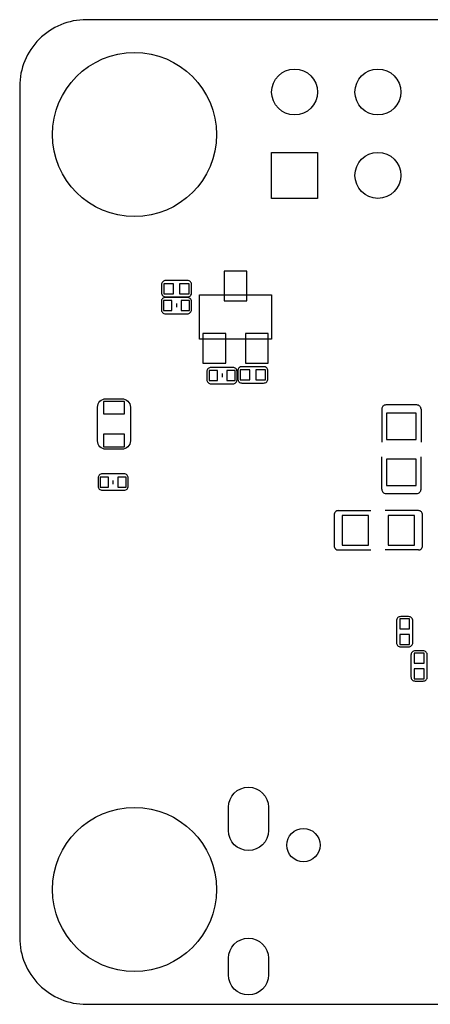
# Model space of a CAD drawing. Extents: x -44.4 to 20.6, y -3.9 to 26.1.
# Tile 1 of 5: x -44.4 to -31.9, y -3.9 to 26.1. Entities that reach past the tile are written whole.
import ezdxf

# ---------------------------------------------------------------- set-up
doc = ezdxf.new("R2010")
doc.units = 0
for name, color, linetype in [('BG_OUTLINE', 254, 'CONTINUOUS'), ('PG_SILKSCREEN_BOTTOM', 1, 'CONTINUOUS'), ('PIN_BOTTOM', 1, 'CONTINUOUS')]:
    doc.layers.add(name, color=color, linetype=linetype)

msp = doc.modelspace()

# ---------------------------------------------------------------- linework, layer by layer
at = {"layer": 'BG_OUTLINE'}
msp.add_lwpolyline([(-42.343832, -3.940302), (18.592292, -3.940302, 0.414214), (20.624292, -1.908302), (20.624292, 24.027638, 0.414214), (18.592292, 26.059638), (-42.343832, 26.059638, 0.414214), (-44.375832, 24.027638), (-44.375832, -1.908302, 0.414214), (-42.343832, -3.940302)], format="xyb", dxfattribs=at)
at = {"layer": 'PG_SILKSCREEN_BOTTOM'}
for points in [[(-39.262304, 18.110708), (-39.922704, 18.110708, 0.42804), (-40.052244, 17.981168)], [(-39.132764, 17.742408), (-39.132764, 17.981168, 0.42804), (-39.262304, 18.110708)], [(-40.052244, 17.742408, 0.42804), (-39.922704, 17.612868)], [(-39.922704, 17.612868), (-39.262304, 17.612868, 0.42804), (-39.132764, 17.742408)], [(-39.264082, 17.59839), (-39.93007, 17.59839, 0.414214), (-40.05707, 17.47139)], [(-39.137082, 17.225518), (-39.137082, 17.47139, 0.414214), (-39.264082, 17.59839)], [(-40.05707, 17.225518, 0.414214), (-39.93007, 17.098518)], [(-39.93007, 17.098518), (-39.264082, 17.098518, 0.414214), (-39.137082, 17.225518)], [(-37.875972, 15.464536), (-38.54196, 15.464536, 0.414214), (-38.66896, 15.337536)], [(-37.748972, 15.091664), (-37.748972, 15.337536, 0.414214), (-37.875972, 15.464536)], [(-36.937696, 15.487396), (-37.598096, 15.487396, 0.42804), (-37.727636, 15.357856)], [(-37.727636, 15.357856), (-37.727636, 15.119096, 0.42804), (-37.598096, 14.989556)], [(-36.808156, 15.357856, 0.42804), (-36.937696, 15.487396)], [(-38.66896, 15.091664, 0.414214), (-38.54196, 14.964664)], [(-38.54196, 14.964664), (-37.875972, 14.964664, 0.414214), (-37.748972, 15.091664)], [(-37.598096, 14.989556), (-36.937696, 14.989556, 0.42804), (-36.808156, 15.119096)], [(-41.002204, 14.256258), (-41.002204, 13.226288, -0.414331), (-41.256204, 12.972288), (-41.747948, 12.972288, -0.414331), (-42.001948, 13.226288), (-42.001948, 14.256258, -0.414233), (-41.747948, 14.510258), (-41.256204, 14.510258, -0.414233), (-41.002204, 14.256258)], [(-33.212024, 14.320774, 0.414214), (-33.339024, 14.193774)], [(-32.140144, 14.193774, 0.414214), (-32.267144, 14.320774)], [(-41.191688, 12.220194), (-41.857676, 12.220194, 0.414214), (-41.984676, 12.093194)], [(-41.984676, 12.093194), (-41.984676, 11.847322, 0.414214), (-41.857676, 11.720322)], [(-41.064688, 12.093194, 0.414214), (-41.191688, 12.220194)], [(-41.857676, 11.720322), (-41.191688, 11.720322, 0.414214), (-41.064688, 11.847322)], [(-33.339024, 11.750294, 0.414214), (-33.212024, 11.623294)], [(-32.267144, 11.623294, 0.414214), (-32.140144, 11.750294)], [(-34.66211, 11.100816, 0.414214), (-34.78911, 10.973816)], [(-32.09163, 10.973816, 0.414214), (-32.21863, 11.100816)], [(-34.78911, 10.028936, 0.414214), (-34.66211, 9.901936)], [(-32.21863, 9.901936, 0.414214), (-32.09163, 10.028936)], [(-32.760412, 7.871206, 0.42804), (-32.889952, 7.741666)], [(-32.392112, 7.081266), (-32.392112, 7.741666, 0.42804), (-32.521652, 7.871206)], [(-32.889952, 7.741666), (-32.889952, 7.081266, 0.42804), (-32.760412, 6.951726)], [(-32.760412, 6.951726), (-32.521652, 6.951726, 0.42804), (-32.392112, 7.081266)], [(-32.31642, 6.828536, 0.42804), (-32.44596, 6.698996)], [(-32.44596, 6.698996), (-32.44596, 6.038596, 0.42804), (-32.31642, 5.909056)], [(-31.94812, 6.038596), (-31.94812, 6.698996, 0.42804), (-32.07766, 6.828536)], [(-32.31642, 5.909056), (-32.07766, 5.909056, 0.42804), (-31.94812, 6.038596)]]:
    msp.add_lwpolyline(points, format="xyb", dxfattribs=at)
for points in [[(-40.052244, 17.981168), (-40.052244, 17.742408)], [(-40.05707, 17.47139), (-40.05707, 17.225518)], [(-39.595044, 17.412208), (-39.595044, 17.302988)], [(-38.895528, 17.672558), (-36.69538, 17.672558)], [(-38.895528, 16.322802), (-38.895528, 17.672558)], [(-36.69538, 17.672558), (-36.69538, 16.322802)], [(-36.69538, 16.322802), (-38.895528, 16.322802)], [(-38.66896, 15.337536), (-38.66896, 15.091664)], [(-36.808156, 15.119096), (-36.808156, 15.357856)], [(-38.206934, 15.278354), (-38.206934, 15.169134)], [(-33.339024, 14.193774), (-33.339024, 13.184378)], [(-32.267144, 14.320774), (-33.212024, 14.320774)], [(-32.140144, 14.193774), (-32.140144, 13.184378)], [(-33.339024, 11.750294), (-33.339024, 12.742926)], [(-32.140144, 11.750294), (-32.140144, 12.742926)], [(-41.526714, 11.906504), (-41.526714, 12.015724)], [(-41.064688, 11.847322), (-41.064688, 12.093194)], [(-33.212024, 11.623294), (-32.267144, 11.623294)], [(-34.66211, 11.100816), (-33.669478, 11.100816)], [(-32.21863, 11.100816), (-33.228026, 11.100816)], [(-34.78911, 10.973816), (-34.78911, 10.028936)], [(-32.09163, 10.028936), (-32.09163, 10.973816)], [(-34.66211, 9.901936), (-33.669478, 9.901936)], [(-32.21863, 9.901936), (-33.228026, 9.901936)], [(-32.521652, 7.871206), (-32.760412, 7.871206)], [(-32.07766, 6.828536), (-32.31642, 6.828536)]]:
    msp.add_lwpolyline(points, dxfattribs=at)
at = {"layer": 'PIN_BOTTOM'}
for points in [[(-36.694872, 20.616418), (-36.694872, 22.016466), (-35.294824, 22.016466), (-35.294824, 20.616418)], [(-37.445442, 17.497552), (-37.445442, 18.397474), (-38.145466, 18.397474), (-38.145466, 17.497552)], [(-39.981124, 18.011648), (-39.981124, 17.711928), (-39.681404, 17.711928), (-39.681404, 18.011648)], [(-39.503604, 18.011648), (-39.503604, 17.711928), (-39.203884, 17.711928), (-39.203884, 18.011648)], [(-39.989506, 17.506188), (-39.989506, 17.201388), (-39.735506, 17.201388), (-39.735506, 17.506188)], [(-39.449502, 17.506188), (-39.449502, 17.201388), (-39.195502, 17.201388), (-39.195502, 17.506188)], [(-38.095428, 15.597632), (-38.095428, 16.497554), (-38.795452, 16.497554), (-38.795452, 15.597632)], [(-36.795456, 15.597632), (-36.795456, 16.497554), (-37.49548, 16.497554), (-37.49548, 15.597632)], [(-38.601396, 15.372334), (-38.601396, 15.067534), (-38.347396, 15.067534), (-38.347396, 15.372334)], [(-38.061392, 15.372334), (-38.061392, 15.067534), (-37.807392, 15.067534), (-37.807392, 15.372334)], [(-37.356796, 15.088616), (-37.356796, 15.388336), (-37.656516, 15.388336), (-37.656516, 15.088616)], [(-36.879276, 15.088616), (-36.879276, 15.388336), (-37.178996, 15.388336), (-37.178996, 15.088616)], [(-41.184576, 14.4272), (-41.819576, 14.4272), (-41.819576, 14.0462), (-41.184576, 14.0462)], [(-32.289623, 14.072108), (-33.189545, 14.072108), (-33.189545, 13.272008), (-32.289623, 13.272008)], [(-41.184576, 13.430504), (-41.819576, 13.430504), (-41.819576, 13.049504), (-41.184576, 13.049504)], [(-32.289623, 12.67206), (-33.189545, 12.67206), (-33.189545, 11.87196), (-32.289623, 11.87196)], [(-41.672256, 11.812524), (-41.672256, 12.117324), (-41.926256, 12.117324), (-41.926256, 11.812524)], [(-41.132252, 11.812524), (-41.132252, 12.117324), (-41.386252, 12.117324), (-41.386252, 11.812524)], [(-33.740344, 10.051288), (-33.740344, 10.95121), (-34.540444, 10.95121), (-34.540444, 10.051288)], [(-32.340296, 10.051288), (-32.340296, 10.95121), (-33.140396, 10.95121), (-33.140396, 10.051288)], [(-32.491172, 7.800086), (-32.790892, 7.800086), (-32.790892, 7.500366), (-32.491172, 7.500366)], [(-32.491172, 7.322566), (-32.790892, 7.322566), (-32.790892, 7.022846), (-32.491172, 7.022846)], [(-32.04718, 6.757416), (-32.3469, 6.757416), (-32.3469, 6.457696), (-32.04718, 6.457696)], [(-32.04718, 6.279896), (-32.3469, 6.279896), (-32.3469, 5.980176), (-32.04718, 5.980176)]]:
    msp.add_lwpolyline(points, close=True, dxfattribs=at)
for points in [[(-36.791138, 2.06502), (-36.791138, 1.35382, -1), (-38.010338, 1.35382), (-38.010338, 2.06502, -1)], [(-36.791138, -2.536444), (-36.791138, -3.044444, -1), (-38.010338, -3.044444), (-38.010338, -2.536444, -1)]]:
    msp.add_lwpolyline(points, format="xyb", close=True, dxfattribs=at)
for centre, radius in [((-40.875966, 22.559772), 2.499995), ((-35.994848, 23.856442), 0.700024), ((-33.454848, 23.856442), 0.700024), ((-33.454848, 21.316442), 0.700024), ((-40.875966, -0.440182), 2.499995), ((-35.725862, 0.909574), 0.508)]:
    msp.add_circle(centre, radius, dxfattribs=at)

doc.saveas('drawing.dxf')
